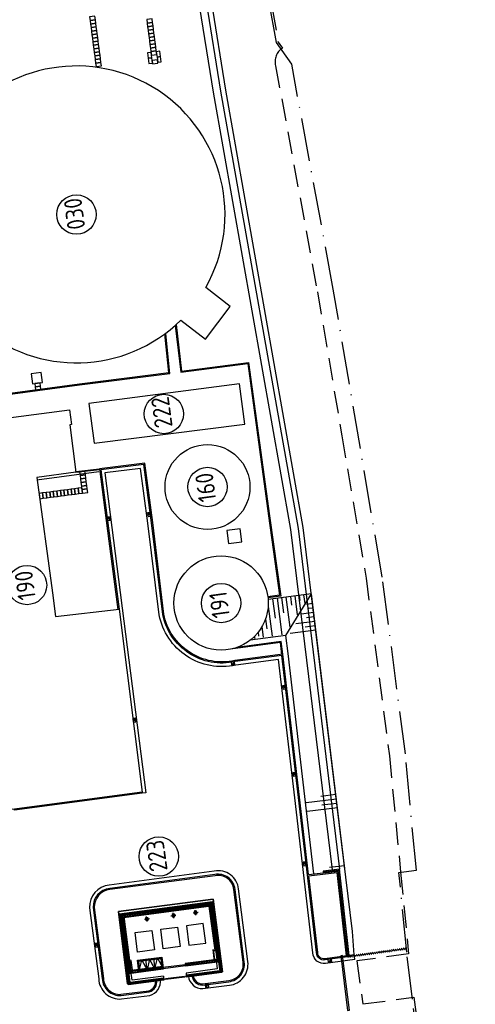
# Model space of a CAD drawing. Header units: metres. Extents: x 118125 to 118320, y 454784 to 455719.
# Tile 25 of 28: x 118253 to 118304, y 455209 to 455319. Entities that reach past the tile are written whole.
import ezdxf

# ---------------------------------------------------------------- set-up
doc = ezdxf.new("R2010")
doc.units = ezdxf.units.M
doc.header["$LTSCALE"] = 0.5
doc.linetypes.add('ACAD_ISO10W100', pattern=[18, 12, -3, 0, -3])
doc.linetypes.add('DASHED2', pattern=[0.375, 0.25, -0.125])
for name, color, linetype in [('_damwand', 1, 'Continuous'), ('_gebouwen', 7, 'Continuous'), ('_grastegel 40x60', 252, 'Continuous'), ('_lijngoot', 7, 'Continuous'), ('_molgoot', 7, 'Continuous'), ('_ob10', 7, 'Continuous'), ('_straatkolk', 7, 'Continuous'), ('_tb13', 7, 'Continuous'), ('BL00_WERKGRENS', 5, 'DASHED2'), ('Grens', 1, 'ACAD_ISO10W100'), ('OL24_TALUD', 252, 'Continuous')]:
    doc.layers.add(name, color=color, linetype=linetype)
doc.layers.add('_hekwerk', color=7, linetype='Continuous', lineweight=50)
doc.styles.add('ISO', font='gbenor.shx')
pattern_1 = [(141.6844, (118285.58443, 455214.332), (-0.0984238, -0.1245565), [])]

# ---------------------------------------------------------------- blocks, each defined once
blk = doc.blocks.new('*U9')
at = {"layer": '_straatkolk'}
blk.add_hatch(color=256, dxfattribs=at).paths.add_polyline_path([(0.2, -0.15), (0.2, 0.15), (-0.2, -0.15)])
blk.add_lwpolyline([(0.2, -0.15), (0.2, 0.15), (-0.2, 0.15), (-0.2, -0.15)], close=True, dxfattribs=at)
blk.add_lwpolyline([(-0.2, -0.15), (0.2, 0.15)], dxfattribs=at)
blk = doc.blocks.new('talud2')
at = {"layer": 'OL24_TALUD'}
for points in [[(0, 0), (0, 3.4)], [(0.5, 0), (0.5, 1.7)]]:
    blk.add_lwpolyline(points, dxfattribs=at)
blk = doc.blocks.new('blowergebouw')
for p, q in [((0, 6580), (0, 10550)), ((0, 10550), (1445, 10550)), ((100, 6580), (100, 10450)), ((100, 10450), (1445, 10450)), ((220, 6555), (220, 10330)), ((220, 10330), (1470, 10330)), ((470, 6555), (470, 10080)), ((470, 10080), (1470, 10080)), ((1335, 9930), (1335, 9905)), ((2675, 9930), (1335, 9930)), ((1445, 10450), (1445, 10550)), ((1470, 10080), (1470, 10330)), ((1475, 10404), (1475, 10080)), ((1529, 10469), (1541, 10469)), ((1529, 10404), (1541, 10404)), ((1546, 10469), (2470, 10469)), ((2470, 10430), (1552, 10430)), ((1566, 10430), (2470, 10430)), ((1566, 10404), (2483, 10404)), ((2481, 10469), (2469, 10469)), ((2481, 10404), (2469, 10404)), ((2535, 10404), (2535, 10080)), ((2540, 10330), (7800, 10330)), ((2540, 10080), (2540, 10330)), ((2540, 10080), (7550, 10080)), ((2565, 10550), (8020, 10550)), ((2565, 10450), (2565, 10550)), ((2565, 10550), (2565, 10450)), ((2565, 10450), (7920, 10450)), ((2675, 9905), (2675, 9930)), ((7550, 10080), (7550, 470)), ((7800, 10330), (7800, 220)), ((7920, 10450), (7920, 100)), ((8020, 10550), (8020, 0)), ((1335, 9905), (2675, 9905)), ((7050, 7835), (7050, 7265)), ((6764, 7550), (7335, 7550)), ((0, 6580), (100, 6580)), ((81, 6496), (81, 6484)), ((81, 6375), (81, 4182)), ((120, 4195), (120, 6368)), ((120, 6355), (120, 4195)), ((146, 6496), (146, 6484)), ((146, 6355), (146, 4195)), ((470, 6555), (220, 6555)), ((81, 5280), (81, 5268)), ((146, 5280), (146, 5268)), ((6764, 4550), (7335, 4550)), ((7050, 4835), (7050, 4265)), ((0, 0), (0, 3970)), ((100, 3970), (0, 3970)), ((81, 4054), (81, 4066)), ((100, 100), (100, 3970)), ((146, 4054), (146, 4066)), ((220, 220), (220, 3995)), ((470, 3995), (220, 3995)), ((470, 470), (470, 3995)), ((7050, 2335), (7050, 1765)), ((6764, 2050), (7335, 2050)), ((1445, 0), (0, 0)), ((1445, 100), (100, 100)), ((1470, 220), (220, 220)), ((1470, 470), (470, 470)), ((1335, 620), (1335, 645)), ((1335, 645), (2675, 645)), ((2675, 620), (1335, 620)), ((1445, 100), (1445, 0)), ((1470, 470), (1470, 220)), ((1529, 146), (1541, 146)), ((1529, 81), (1541, 81)), ((1546, 81), (2470, 81)), ((2470, 120), (1552, 120)), ((1566, 146), (2483, 146)), ((1566, 120), (2470, 120)), ((2481, 146), (2469, 146)), ((2481, 81), (2469, 81)), ((7550, 470), (2540, 470)), ((2540, 470), (2540, 220)), ((7800, 220), (2540, 220)), ((7920, 100), (2565, 100)), ((2565, 100), (2565, 0)), ((2565, 0), (2565, 100)), ((2675, 645), (2675, 620)), ((8020, 0), (2565, 0))]:
    blk.add_line(p, q)
at = {"lineweight": -3, "ltscale": 2}
for p, q in [((81, 6368), (120, 6368)), ((85, 6368), (120, 6368)), ((81, 5152), (120, 5152)), ((85, 5152), (120, 5152)), ((81, 4182), (120, 4182)), ((85, 4182), (120, 4182))]:
    blk.add_line(p, q, dxfattribs=at)
at = {"lineweight": -3}
for p, q in [((1435, 515), (1430, 520)), ((1435, 495), (1435, 515)), ((2575, 495), (2575, 515))]:
    blk.add_line(p, q, dxfattribs=at)
at = {"flags": 128}
for points in [[(202, 6634, 0.4142136), (212, 6644), (212, 6701, -0.4142136), (217, 6706), (220, 6706), (220, 10330), (1319, 10330), (1319, 10333, -0.4142136), (1324, 10338), (1381, 10338, 0.4142136), (1391, 10348), (1391, 10390), (160, 10390), (160, 6634)], [(1319, 10330), (1319, 10333, -0.4142136), (1324, 10338), (1381, 10338, 0.4142136), (1391, 10348), (1391, 10405, -0.4142136), (1396, 10410), (1399, 10410), (1399, 10330)], [(2691, 10330), (2691, 10333, 0.4142136), (2686, 10338), (2629, 10338, -0.4142136), (2619, 10348), (2619, 10405, 0.4142136), (2614, 10410), (2611, 10410), (2611, 10330)], [(7860, 160), (7860, 10390), (2619, 10390), (2619, 10348, 0.4142136), (2629, 10338), (2686, 10338, -0.4142136), (2691, 10333), (2691, 10330), (7800, 10330), (7800, 220), (2691, 220), (2691, 217, -0.4142136), (2686, 212), (2629, 212, 0.4142136), (2619, 202), (2619, 160)], [(220, 6706), (217, 6706, 0.4142136), (212, 6701), (212, 6644, -0.4142136), (202, 6634), (145, 6634, 0.4142136), (140, 6629), (140, 6626), (220, 6626)], [(220, 3844), (217, 3844, -0.4142136), (212, 3849), (212, 3906, 0.4142136), (202, 3916), (145, 3916, -0.4142136), (140, 3921), (140, 3924), (220, 3924)], [(1391, 160), (1391, 202, 0.4142136), (1381, 212), (1324, 212, -0.4142136), (1319, 217), (1319, 220), (220, 220), (220, 3844), (217, 3844, -0.4142136), (212, 3849), (212, 3906, 0.4142136), (202, 3916), (160, 3916), (160, 160)], [(1319, 220), (1319, 217, 0.4142136), (1324, 212), (1381, 212, -0.4142136), (1391, 202), (1391, 145, 0.4142136), (1396, 140), (1399, 140), (1399, 220)], [(2691, 220), (2691, 217, -0.4142136), (2686, 212), (2629, 212, 0.4142136), (2619, 202), (2619, 145, -0.4142136), (2614, 140), (2611, 140), (2611, 220)]]:
    blk.add_lwpolyline(points, format="xyb", close=True, dxfattribs=at)
for points in [[(1424, 10348), (1444, 10348), (1444, 10340), (1470, 10340), (1470, 10465), (1445, 10465), (1445, 10450), (1399, 10450), (1399, 10340), (1424, 10340)], [(1460, 10080), (1460, 9930), (1435, 9930), (1435, 10080)], [(2586, 10348), (2565, 10348), (2565, 10340), (2540, 10340), (2540, 10465), (2565, 10465), (2565, 10450), (2611, 10450), (2611, 10340), (2586, 10340)], [(2550, 10080), (2550, 9930), (2575, 9930), (2575, 10080)], [(202, 6600), (202, 6580), (210, 6580), (210, 6555), (85, 6555), (85, 6580), (100, 6580), (100, 6626), (210, 6626), (210, 6600)], [(202, 3949), (202, 3969), (210, 3969), (210, 3995), (85, 3995), (85, 3970), (100, 3970), (100, 3924), (210, 3924), (210, 3949)], [(1424, 202), (1444, 202), (1444, 210), (1470, 210), (1470, 85), (1445, 85), (1445, 100), (1399, 100), (1399, 210), (1424, 210)], [(1460, 470), (1460, 620), (1435, 620), (1435, 470)], [(2586, 202), (2565, 202), (2565, 210), (2540, 210), (2540, 85), (2565, 85), (2565, 100), (2611, 100), (2611, 210), (2586, 210)], [(2550, 470), (2550, 620), (2575, 620), (2575, 470)]]:
    blk.add_lwpolyline(points, close=True)
at = {"const_width": 2}
for points in [[(1460, 10469), (1528, 10469), (1527, 10469), (1527, 10404), (1477, 10404), (1477, 10469), (1460, 10469)], [(1527, 10461), (1536, 10461), (1534, 10461)], [(1527, 10404), (1547, 10404)], [(1553, 10412), (1540, 10412), (1540, 10469), (1531, 10469)], [(2457, 10412), (2470, 10412), (2470, 10469), (2479, 10469)], [(2483, 10404), (2463, 10404)], [(2483, 10461), (2474, 10461), (2476, 10461)], [(2550, 10469), (2482, 10469), (2483, 10469), (2483, 10404), (2533, 10404), (2533, 10469), (2550, 10469)], [(81, 6565), (81, 6497), (81, 6498), (146, 6498), (146, 6548), (81, 6548), (81, 6565)], [(81, 6494), (81, 6355), (81, 6375), (146, 6375)], [(138, 6472), (138, 6485), (81, 6485), (81, 6494)], [(89, 6498), (89, 6489), (89, 6491)], [(146, 6375), (146, 6355), (120, 6355), (120, 6375)], [(146, 6375), (146, 6473), (138, 6473)], [(146, 6498), (146, 6478)], [(81, 5409), (81, 5281), (81, 5282), (146, 5282), (146, 5392), (81, 5392), (81, 5409)], [(81, 5278), (81, 5139), (81, 5159), (146, 5159)], [(138, 5256), (138, 5269), (81, 5269), (81, 5278)], [(89, 5282), (89, 5273), (89, 5275)], [(146, 5392), (146, 5412), (120, 5412), (120, 5392)], [(146, 5159), (146, 5139), (120, 5139), (120, 5159)], [(146, 5159), (146, 5257), (138, 5257)], [(146, 5282), (146, 5262)], [(81, 4056), (81, 4195), (81, 4175), (146, 4175)], [(138, 4078), (138, 4065), (81, 4065), (81, 4056)], [(81, 3985), (81, 4053), (81, 4052), (146, 4052), (146, 4002), (81, 4002), (81, 3985)], [(89, 4052), (89, 4061), (89, 4059)], [(146, 4175), (146, 4195), (120, 4195), (120, 4175)], [(146, 4175), (146, 4077), (138, 4077)], [(146, 4052), (146, 4072)], [(1460, 81), (1528, 81), (1527, 81), (1527, 146), (1477, 146), (1477, 81), (1460, 81)], [(1527, 146), (1547, 146)], [(1527, 89), (1536, 89), (1534, 89)], [(1553, 138), (1540, 138), (1540, 81), (1531, 81)], [(2457, 138), (2470, 138), (2470, 81), (2479, 81)], [(2483, 146), (2463, 146)], [(2483, 89), (2474, 89), (2476, 89)], [(2550, 81), (2482, 81), (2483, 81), (2483, 146), (2533, 146), (2533, 81), (2550, 81)]]:
    blk.add_lwpolyline(points, dxfattribs=at)
at = {"flags": 128}
for points in [[(1340, 9210), (2600, 9210), (2600, 6450), (1340, 6450), (1340, 9210)], [(1395, 9155), (2545, 8713), (1395, 8272), (2545, 8272), (2545, 7830), (1395, 8272), (1395, 7388), (2545, 7830), (2545, 7388), (1395, 7388), (2545, 6947), (1395, 6505)], [(1470, 9080), (2470, 9080), (2470, 6580), (1470, 6580), (1470, 9080)]]:
    blk.add_lwpolyline(points, dxfattribs=at)
blk.add_lwpolyline([(1395, 9155), (2545, 9155), (2545, 6505), (1395, 6505)], close=True, dxfattribs=at)
for centre, start, end in [((7050, 7550), 90, 270), ((7050, 7550), 270, 90), ((7050, 4550), 90, 270), ((7050, 4550), 270, 90), ((7050, 2050), 90, 270), ((7050, 2050), 270, 90)]:
    blk.add_arc(centre, 178, start, end)

msp = doc.modelspace()

# ---------------------------------------------------------------- hatches: boundary and pattern name
at = {"layer": '_damwand'}
h = msp.add_hatch(dxfattribs=at)
h.set_pattern_fill('ANSI31', color=42, scale=0.05, style=0)
h.set_pattern_definition(pattern_1)
h.paths.add_polyline_path([(118289.61, 455214.05), (118288.55, 455223.69), (118286.71, 455223.47), (118286.73, 455223.27), (118288.37, 455223.47), (118289.41, 455214.02)])
h = msp.add_hatch(dxfattribs=at)
h.set_pattern_fill('ANSI31', color=0, scale=0.05, style=0)
h.set_pattern_definition(pattern_1)
h.paths.add_polyline_path([(118289.41, 455214.02), (118289.43, 455213.82), (118296.02, 455214.73), (118296, 455214.93)])

# ---------------------------------------------------------------- linework, layer by layer
msp.add_lwpolyline([(118289.65, 455207.93), (118288.88, 455214.03), (118288.68, 455214), (118289.45, 455207.91)], close=True)
msp.add_lwpolyline([(118290.25, 455213.6), (118290.21, 455213.93)])
at = {"layer": '_damwand', "color": 0}
msp.add_lwpolyline([(118289.61, 455214.05), (118288.55, 455223.69), (118286.71, 455223.47), (118286.73, 455223.27), (118288.37, 455223.47), (118289.41, 455214.02)], close=True, dxfattribs=at)
at = {"layer": '_gebouwen'}
for p, q in [((118254.7, 455267.22), (118261.66, 455268.14)), ((118264.1, 455218.68), (118274.32, 455220.02)), ((118264.21, 455218.6), (118274.23, 455219.91)), ((118264.35, 455218.5), (118274.13, 455219.78)), ((118264.46, 455218.41), (118274.04, 455219.67)), ((118274.04, 455219.67), (118274.84, 455213.61)), ((118274.13, 455219.78), (118274.95, 455213.53)), ((118274.23, 455219.91), (118275.08, 455213.42)), ((118274.32, 455220.02), (118275.2, 455213.34)), ((118264.98, 455212), (118264.1, 455218.68)), ((118265.06, 455212.11), (118264.21, 455218.6)), ((118265.17, 455212.24), (118264.35, 455218.5)), ((118265.25, 455212.36), (118264.46, 455218.41)), ((118268.82, 455212.6), (118265.06, 455212.11)), ((118268.8, 455212.72), (118265.17, 455212.24)), ((118268.79, 455212.82), (118265.25, 455212.36)), ((118268.79, 455212.82), (118268.83, 455212.5)), ((118268.8, 455212.72), (118271.31, 455213.05)), ((118268.82, 455212.6), (118271.33, 455212.93)), ((118274.84, 455213.61), (118271.3, 455213.15)), ((118271.3, 455213.15), (118271.34, 455212.83)), ((118274.95, 455213.53), (118271.31, 455213.05)), ((118275.08, 455213.42), (118271.33, 455212.93)), ((118275.2, 455213.34), (118271.34, 455212.83)), ((118268.83, 455212.5), (118264.98, 455212))]:
    msp.add_line(p, q, dxfattribs=at)
for points in [[(118287.75, 455223.6), (118283.12, 455261.66), (118274.46, 455310.53), (118272.73, 455321.21), (118273.64, 455320.64), (118275.25, 455310.66), (118283.91, 455261.78), (118288.55, 455223.68)], [(118260.53, 455275.76), (118261.13, 455271.31), (118277.96, 455273.42), (118277.38, 455277.95), (118260.53, 455275.76)]]:
    msp.add_lwpolyline(points, dxfattribs=at)
msp.add_lwpolyline([(118273.59, 455288.7, 14.446878), (118270.81, 455285.07), (118273.55, 455282.94), (118276.33, 455286.57)], format="xyb", close=True, dxfattribs=at)
for points in [[(118255.34, 455278.1), (118255.2, 455279.21), (118254.08, 455279.06), (118254.22, 455277.95)], [(118256.82, 455251.95), (118263.9, 455252.74), (118266.47, 455232.3), (118251.92, 455230.36), (118249.17, 455250.75), (118249.53, 455250.88), (118249.02, 455254.77), (118246.68, 455273.5), (118258.37, 455275.05), (118258.59, 455273.38), (118258.4, 455273.34), (118259.07, 455268.05), (118254.73, 455267.48), (118256.46, 455254.59)], [(118277.62, 455260.28), (118277.44, 455261.72), (118275.95, 455261.53), (118276.14, 455260.09), (118277.62, 455260.28)], [(118264.86, 455210.87), (118275.47, 455212.23), (118274.44, 455220.32), (118263.83, 455218.97)], [(118268.85, 455214.8), (118268.57, 455216.98), (118270.45, 455217.22), (118270.73, 455215.05)], [(118273.6, 455215.42), (118273.31, 455217.6), (118271.43, 455217.35), (118271.72, 455215.18)], [(118265.98, 455214.42), (118265.7, 455216.6), (118267.58, 455216.85), (118267.86, 455214.67)]]:
    msp.add_lwpolyline(points, close=True, dxfattribs=at)
for centre, radius in [((118259.14, 455296.86), 2.2), ((118268.91, 455274.57), 2.2), ((118273.79, 455266.41), 4.74), ((118273.79, 455266.41), 2.2), ((118275.31, 455253.44), 5.27), ((118253.62, 455255.45), 2.2), ((118275.31, 455253.44), 2.2), ((118268.34, 455225.1), 2.2)]:
    msp.add_circle(centre, radius, dxfattribs=at)
at = {"layer": '_grastegel 40x60'}
for points in [[(118261.26, 455318.63), (118261.21, 455319.03), (118260.61, 455318.95), (118260.66, 455318.55)], [(118261.31, 455318.24), (118261.26, 455318.63), (118260.66, 455318.55), (118260.72, 455318.16)], [(118261.36, 455317.84), (118261.31, 455318.24), (118260.72, 455318.16), (118260.77, 455317.76)], [(118267.64, 455318.34), (118267.59, 455318.74), (118267, 455318.66), (118267.05, 455318.26)], [(118267.7, 455317.94), (118267.64, 455318.34), (118267.05, 455318.26), (118267.1, 455317.86)], [(118261.41, 455317.44), (118261.36, 455317.84), (118260.77, 455317.76), (118260.82, 455317.36)], [(118261.47, 455317.05), (118261.41, 455317.44), (118260.82, 455317.36), (118260.87, 455316.97)], [(118267.75, 455317.55), (118267.7, 455317.94), (118267.1, 455317.86), (118267.15, 455317.47)], [(118267.8, 455317.15), (118267.75, 455317.55), (118267.15, 455317.47), (118267.21, 455317.07)], [(118267.85, 455316.75), (118267.8, 455317.15), (118267.21, 455317.07), (118267.26, 455316.67)], [(118261.52, 455316.65), (118261.47, 455317.05), (118260.87, 455316.97), (118260.92, 455316.57)], [(118261.57, 455316.25), (118261.52, 455316.65), (118260.92, 455316.57), (118260.98, 455316.18)], [(118261.62, 455315.86), (118261.57, 455316.25), (118260.98, 455316.18), (118261.03, 455315.78)], [(118267.9, 455316.36), (118267.85, 455316.75), (118267.26, 455316.67), (118267.31, 455316.28)], [(118267.96, 455315.96), (118267.9, 455316.36), (118267.31, 455316.28), (118267.36, 455315.88)], [(118261.67, 455315.46), (118261.62, 455315.86), (118261.03, 455315.78), (118261.08, 455315.38)], [(118261.73, 455315.06), (118261.67, 455315.46), (118261.08, 455315.38), (118261.13, 455314.99)], [(118261.78, 455314.67), (118261.73, 455315.06), (118261.13, 455314.99), (118261.18, 455314.59)], [(118267.48, 455314.99), (118267.08, 455314.94), (118267.16, 455314.34), (118267.56, 455314.39)], [(118268.01, 455315.56), (118267.96, 455315.96), (118267.36, 455315.88), (118267.41, 455315.48)], [(118268.06, 455315.17), (118268.01, 455315.56), (118267.41, 455315.48), (118267.47, 455315.09)], [(118268.11, 455314.77), (118268.06, 455315.17), (118267.47, 455315.09), (118267.52, 455314.69)], [(118268.47, 455315.12), (118268.07, 455315.07), (118268.15, 455314.47), (118268.55, 455314.52)], [(118261.83, 455314.27), (118261.78, 455314.67), (118261.18, 455314.59), (118261.24, 455314.19)], [(118261.88, 455313.87), (118261.83, 455314.27), (118261.24, 455314.19), (118261.29, 455313.8)], [(118261.93, 455313.48), (118261.88, 455313.87), (118261.29, 455313.8), (118261.34, 455313.4)], [(118267.56, 455314.39), (118267.16, 455314.34), (118267.24, 455313.75), (118267.64, 455313.8)], [(118268.24, 455313.78), (118268.19, 455314.17), (118267.6, 455314.1), (118267.65, 455313.7)], [(118268.55, 455314.52), (118268.15, 455314.47), (118268.23, 455313.88), (118268.63, 455313.93)], [(118255.13, 455277.67), (118255.08, 455278.06), (118254.48, 455277.99), (118254.54, 455277.59)], [(118255.17, 455277.35), (118255.13, 455277.67), (118254.54, 455277.59), (118254.58, 455277.27)], [(118260.14, 455267.78), (118260.09, 455268.18), (118259.49, 455268.1), (118259.55, 455267.7)], [(118260.19, 455267.38), (118260.14, 455267.78), (118259.55, 455267.7), (118259.6, 455267.31)], [(118260.24, 455266.99), (118260.19, 455267.38), (118259.6, 455267.31), (118259.65, 455266.91)], [(118260.3, 455266.59), (118260.24, 455266.99), (118259.65, 455266.91), (118259.7, 455266.51)], [(118260.35, 455266.2), (118260.3, 455266.59), (118259.7, 455266.51), (118259.75, 455266.12)], [(118255.36, 455265.75), (118254.97, 455265.69), (118255.05, 455265.1), (118255.44, 455265.15)], [(118255.76, 455265.8), (118255.36, 455265.75), (118255.44, 455265.15), (118255.84, 455265.2)], [(118256.16, 455265.85), (118255.76, 455265.8), (118255.84, 455265.2), (118256.24, 455265.26)], [(118256.55, 455265.9), (118256.16, 455265.85), (118256.24, 455265.26), (118256.63, 455265.31)], [(118256.95, 455265.95), (118256.55, 455265.9), (118256.63, 455265.31), (118257.03, 455265.36)], [(118257.35, 455266.01), (118256.95, 455265.95), (118257.03, 455265.36), (118257.43, 455265.41)], [(118257.74, 455266.06), (118257.35, 455266.01), (118257.43, 455265.41), (118257.82, 455265.46)], [(118258.14, 455266.11), (118257.74, 455266.06), (118257.82, 455265.46), (118258.22, 455265.52)], [(118258.54, 455266.16), (118258.14, 455266.11), (118258.22, 455265.52), (118258.62, 455265.57)], [(118258.93, 455266.21), (118258.54, 455266.16), (118258.62, 455265.57), (118259.01, 455265.62)], [(118259.33, 455266.27), (118258.93, 455266.21), (118259.01, 455265.62), (118259.41, 455265.67)], [(118259.73, 455266.32), (118259.33, 455266.27), (118259.41, 455265.67), (118259.81, 455265.72)], [(118260.4, 455265.8), (118260.35, 455266.2), (118259.75, 455266.12), (118259.81, 455265.72)]]:
    msp.add_lwpolyline(points, close=True, dxfattribs=at)
at = {"layer": '_hekwerk', "lineweight": -2}
msp.add_lwpolyline([(118288.89, 455213.95), (118290.19, 455214.13), (118290, 455216.74), (118288.3, 455230.7), (118284.5, 455261.88), (118275.84, 455310.77), (118274.23, 455320.74)], dxfattribs=at)
at = {"layer": '_lijngoot'}
msp.add_lwpolyline([(118266.47, 455232.3), (118266.49, 455232.18), (118252.23, 455230.28), (118252.21, 455230.4), (118266.47, 455232.3)], dxfattribs=at)
at = {"layer": '_molgoot'}
for points in [[(118290.26, 455213.6), (118286.99, 455213.15, -0.44804), (118285.58, 455214.33), (118283.55, 455231.67), (118281.74, 455247.11), (118276.94, 455246.49, -0.420368), (118268.39, 455252.11), (118267.14, 455262.36), (118266.32, 455268.49), (118262.31, 455267.99), (118263.3, 455260.43), (118266.88, 455232.23), (118266.48, 455232.18)], [(118271.65, 455211.74, 0.390822), (118273.28, 455210.34), (118276.23, 455210.71, 0.419555), (118278.3, 455213.36), (118277.27, 455221.48, 0.435742), (118274.55, 455223.48), (118262.81, 455221.92, 0.397682), (118260.61, 455219.37), (118261.63, 455211.43, 0.422133), (118264.16, 455209.18), (118267.34, 455209.58, 0.390973), (118268.51, 455211.34), (118271.65, 455211.74)]]:
    msp.add_lwpolyline(points, format="xyb", dxfattribs=at)
at = {"layer": '_ob10'}
for points in [[(118270.18, 455284.48), (118270.8, 455279.26), (118278.28, 455280.22), (118280.62, 455263.17), (118281.84, 455254.3), (118280.54, 455254.13)], [(118270.27, 455284.56), (118270.89, 455279.37), (118278.37, 455280.33), (118280.72, 455263.18), (118281.97, 455254.21), (118280.55, 455254.03)], [(118245.34, 455276.03), (118259.47, 455277.93), (118269.48, 455279.19), (118269.07, 455283.15), (118269.03, 455283.54)], [(118245.35, 455275.93), (118259.48, 455277.83), (118269.59, 455279.11), (118269.17, 455283.16), (118269.12, 455283.61)], [(118259.07, 455268.05), (118259.06, 455268.15), (118261.71, 455268.45)], [(118259.07, 455268.05), (118261.73, 455268.35)], [(118282.11, 455247.69), (118281.93, 455249.02), (118276.36, 455248.27)], [(118282.21, 455247.71), (118282.01, 455249.13), (118277.07, 455248.47)]]:
    msp.add_lwpolyline(points, dxfattribs=at)
at = {"layer": '_tb13'}
for points in [[(118285.09, 455223.08), (118284.08, 455231.73), (118282.21, 455247.71), (118276.85, 455247.01, -0.420514), (118268.91, 455252.19), (118267.67, 455262.43), (118266.78, 455269.08), (118261.71, 455268.45), (118262.77, 455260.36), (118263.77, 455252.72)], [(118289.42, 455213.89), (118286.93, 455213.54, -0.454133), (118285.98, 455214.36), (118283.95, 455231.71), (118282.09, 455247.56), (118276.87, 455246.89, -0.420477), (118268.78, 455252.17), (118267.54, 455262.41), (118266.67, 455268.94), (118261.86, 455268.34), (118262.9, 455260.38), (118263.9, 455252.74)], [(118272.05, 455211.79, 0.388492), (118273.25, 455210.74), (118276.18, 455211.11, 0.420093), (118277.9, 455213.31), (118276.87, 455221.43, 0.437743), (118274.61, 455223.09), (118262.86, 455221.53, 0.396277), (118261.01, 455219.4), (118262.03, 455211.46, 0.422924), (118264.13, 455209.57), (118267.27, 455209.97, 0.390824), (118268.11, 455211.29, 0.390824)], [(118290.19, 455214.13), (118286.91, 455213.67, -0.457179), (118286.11, 455214.37), (118285.11, 455222.95)]]:
    msp.add_lwpolyline(points, format="xyb", dxfattribs=at)
msp.add_lwpolyline([(118267.98, 455211.27), (118264.86, 455210.87), (118263.83, 455218.97), (118274.44, 455220.32), (118275.47, 455212.23), (118272.18, 455211.81, 0.386621), (118273.24, 455210.87), (118276.16, 455211.24, 0.420305), (118277.77, 455213.29), (118276.74, 455221.42, 0.438536), (118274.63, 455222.96), (118262.88, 455221.4, 0.395728), (118261.14, 455219.41), (118262.16, 455211.47, 0.423235), (118264.11, 455209.7), (118267.24, 455210.1, 0.38846), (118267.98, 455211.27)], format="xyb", close=True, dxfattribs=at)
for points in [[(118285.09, 455223.08), (118288.37, 455223.47), (118289.41, 455214.02)], [(118285.11, 455222.95), (118285.11, 455222.95), (118288.26, 455223.32), (118289.28, 455214), (118289.28, 455214)]]:
    msp.add_lwpolyline(points, dxfattribs=at)
at = {"layer": 'BL00_WERKGRENS', "color": 0, "ltscale": 20}
msp.add_lwpolyline([(118280.36, 455323.63), (118281.68, 455316.15), (118282.16, 455315.47, 0.326572), (118281.4, 455313.48), (118286.08, 455288.21), (118288.81, 455272.14), (118291.51, 455256.22), (118294.12, 455236.37), (118295.37, 455223.36), (118295.37, 455223.36), (118295.37, 455223.36), (118295.37, 455223.36), (118296.27, 455214.23), (118296.27, 455214.23), (118290.48, 455213.43), (118291.16, 455208.62), (118296.86, 455209.37), (118296.86, 455209.37), (118297.66, 455203.4)], format="xyb", dxfattribs=at)
at = {"layer": 'Grens', "color": 0, "ltscale": 0.8}
msp.add_lwpolyline([(118151.61, 455337.11), (118154.85, 455285.51), (118175.84, 455149.91), (118200.24, 455148.02), (118218.32, 455148.69), (118255.06, 455153.49), (118260.06, 455154.21), (118295.02, 455158.78), (118303.72, 455159.82), (118300.77, 455193.85), (118299.45, 455203.64), (118297.46, 455203.37), (118296.69, 455209.14), (118296.05, 455214.4), (118295.18, 455223.33), (118297.13, 455223.57), (118295.91, 455236.57), (118293.32, 455256.33), (118287.85, 455288.53), (118283.2, 455313.67), (118281.49, 455316.08), (118280.2, 455323.41)], dxfattribs=at)
at = {"layer": 'OL24_TALUD'}
for points in [[(118289.14, 455223.76), (118289.14, 455223.76), (118285.4, 455254.48), (118280.57, 455253.85)], [(118282.54, 455249.81), (118285.4, 455254.48)], [(118281.06, 455253.91), (118281.35, 455251.75)], [(118281.56, 455253.98), (118282.1, 455249.89)], [(118282.06, 455254.04), (118282.28, 455252.36)], [(118282.55, 455254.11), (118282.99, 455250.74)], [(118283.05, 455254.17), (118283.18, 455253.19)], [(118283.54, 455254.24), (118283.82, 455252.11)], [(118284.04, 455254.3), (118284.12, 455253.72)], [(118284.53, 455254.37), (118284.66, 455253.4)], [(118285.54, 455253.37), (118284.86, 455253.29)], [(118280.57, 455253.06), (118281.01, 455249.75)], [(118285.66, 455252.37), (118284.27, 455252.21)], [(118285.6, 455252.87), (118285.11, 455252.82)], [(118280.26, 455251.62), (118280.41, 455250.54)], [(118285.78, 455251.38), (118283.67, 455251.12)], [(118285.72, 455251.88), (118284.87, 455251.78)], [(118279.45, 455250.17), (118279.5, 455249.75)], [(118279.86, 455250.78), (118280.02, 455249.62)], [(118285.9, 455250.39), (118283.04, 455250.05)], [(118285.84, 455250.89), (118284.71, 455250.75)], [(118285.69, 455223.15), (118284.68, 455231.8), (118282.8, 455247.78), (118282.54, 455249.81), (118278.56, 455249.28)], [(118279.03, 455249.71), (118279.06, 455249.49)], [(118289.1, 455224.08), (118287.42, 455223.88)]]:
    msp.add_lwpolyline(points, dxfattribs=at)

# ---------------------------------------------------------------- block references
at = {"layer": '_gebouwen', "xscale": 0.0009975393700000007, "yscale": 0.0009975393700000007, "zscale": 0.0009975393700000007, "rotation": 97.46987594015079}
msp.add_blockref('blowergebouw', (118275.4, 455212.13), dxfattribs=at)
at = {"layer": '_molgoot'}
for p, rotation in [((118267.27, 455263.34), 97.45761760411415), ((118262.73, 455262.87), 97.45761760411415), ((118276.64, 455246.69), 7.457617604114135), ((118282.36, 455244.02), 97.45761760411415), ((118265.61, 455240.34), 97.45761760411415), ((118283.5, 455234.29), 97.45761760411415), ((118284.67, 455224.29), 97.45761760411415), ((118261.4, 455215.2), 97.45761760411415), ((118287.47, 455213.47), 7.457617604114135), ((118273.73, 455210.65), 187.262362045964)]:
    msp.add_blockref('*U9', p, dxfattribs=dict(at, rotation=rotation))
at = {"layer": 'OL24_TALUD', "color": 252, "rotation": 96.93679876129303}
for p in [(118288.2, 455231.53), (118288.32, 455230.54)]:
    msp.add_blockref('talud2', p, dxfattribs=at)

# ---------------------------------------------------------------- texts
at = {"layer": '_gebouwen', "style": 'ISO'}
for s, p in [('030', (118260.15, 455295.33)), ('222', (118269.9, 455273.16)), ('160', (118274.79, 455264.88)), ('190', (118254.62, 455253.92)), ('191', (118276.31, 455251.91)), ('223', (118269.34, 455223.57))]:
    msp.add_text(s, height=1.995, rotation=97.7506, dxfattribs=at).set_placement(p)

doc.saveas('drawing.dxf')
